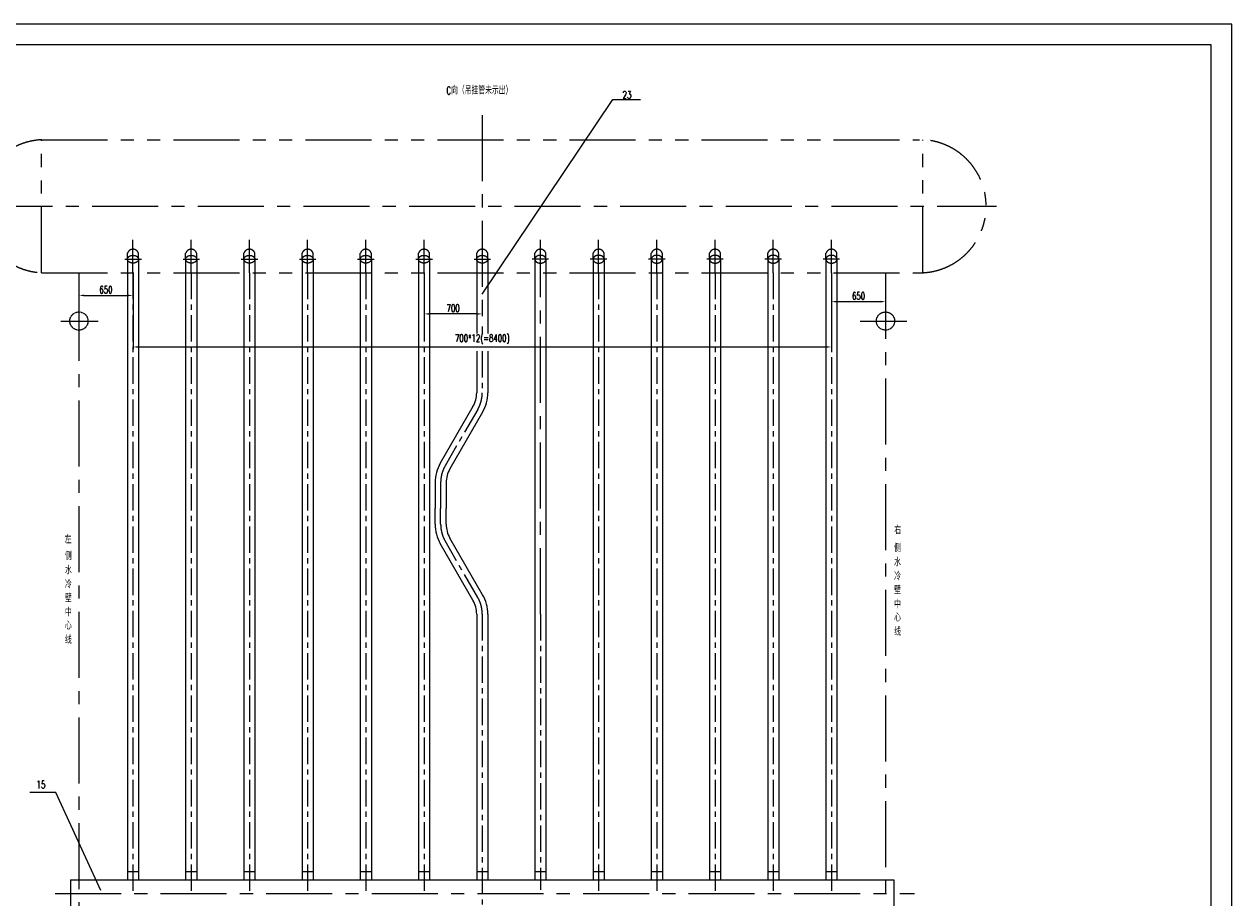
# Model space of a CAD drawing. Header units: millimetres. Extents: x 30450 to 60179, y 0 to 21025.
# Tile 5 of 5: x 45651 to 60175, y 10523 to 21025. Entities that reach past the tile are written whole.
import ezdxf

# ---------------------------------------------------------------- set-up
doc = ezdxf.new("R2010")
doc.units = ezdxf.units.MM
doc.linetypes.add('CENTER', pattern=[50.8, 31.75, -6.35, 6.35, -6.35])
doc.linetypes.add('PHANTOM', pattern=[63.5, 31.75, -6.35, 6.35, -6.35, 6.35, -6.35])
doc.layers.get('Defpoints').update_dxf_attribs({"color": 5})
for name, color, linetype in [('双点画线', 6, 'PHANTOM'), ('标注', 4, 'Continuous'), ('点画线', 2, 'CENTER'), ('细实线', 4, 'Continuous')]:
    doc.layers.add(name, color=color, linetype=linetype)
doc.styles.get("Standard").update_dxf_attribs({"font": 'romans.shx', "width": 0.7, "bigfont": 'hzdx.shx'})
doc.dimstyles.new('STANDARD$0', dxfattribs={"dimscale": 25, "dimtxt": 3.5, "dimasz": 2.5, "dimexe": 1, "dimexo": 0, "dimgap": 1, "dimtad": 1, "dimdec": 0, "dimdsep": 46, "dimtxsty": 'Standard', "dimcen": 2.5, "dimclrd": 256, "dimclre": 256, "dimclrt": 256, "dimadec": 0, "dimazin": 0, "dimtfac": 10, "dimtdec": 0, "dimtmove": 0, "dimatfit": 3, "dimfxl": 0, "dimtolj": 1, "dimtzin": 0, "dimarcsym": 0})

# ---------------------------------------------------------------- blocks, each defined once
blk = doc.blocks.new('*D75')
at = {"layer": 'Defpoints', "color": 0, "ltscale": 25}
for p in [(50460, 18036), (50460, 17542), (51160, 17566)]:
    blk.add_point(p, dxfattribs=at)
at = {"layer": '标注', "lineweight": -2, "ltscale": 25}
for p, q in [((50460, 18036), (50460, 17517)), ((51097, 17542), (50522, 17542)), ((51160, 17566), (51160, 17517))]:
    blk.add_line(p, q, dxfattribs=at)
at = {"layer": '标注', "ltscale": 25}
for points in [[(50522, 17552), (50522, 17532), (50460, 17542)], [(51097, 17552), (51097, 17532), (51160, 17542)]]:
    blk.add_solid(points, dxfattribs=at)
at = {"layer": '标注', "ltscale": 25, "insert": (50810, 17611), "char_height": 87.5, "attachment_point": 5}
blk.add_mtext('\\A1;700', dxfattribs=at)
blk = doc.blocks.new('*D76')
at = {"layer": 'Defpoints', "color": 0, "ltscale": 25}
for p in [(46960, 18036), (55360, 18036), (55360, 17145)]:
    blk.add_point(p, dxfattribs=at)
at = {"layer": '标注', "lineweight": -2, "ltscale": 25}
for p, q in [((46960, 18036), (46960, 17120)), ((55360, 18036), (55360, 17120)), ((47022, 17145), (55297, 17145))]:
    blk.add_line(p, q, dxfattribs=at)
at = {"layer": '标注', "ltscale": 25}
for points in [[(47022, 17155), (47022, 17134), (46960, 17145)], [(55297, 17155), (55297, 17134), (55360, 17145)]]:
    blk.add_solid(points, dxfattribs=at)
at = {"layer": '标注', "ltscale": 25, "insert": (51160, 17237), "char_height": 87.5, "attachment_point": 5}
blk.add_mtext('\\A1;700*12(=8400)', dxfattribs=at)
blk = doc.blocks.new('*D77')
at = {"layer": 'Defpoints', "color": 0, "ltscale": 25}
for p in [(46310, 18036), (46960, 18036), (46960, 17764)]:
    blk.add_point(p, dxfattribs=at)
at = {"layer": '标注', "lineweight": -2, "ltscale": 25}
for p, q in [((46310, 18036), (46310, 17739)), ((46960, 18036), (46960, 17739)), ((46372, 17764), (46897, 17764))]:
    blk.add_line(p, q, dxfattribs=at)
at = {"layer": '标注', "ltscale": 25}
for points in [[(46372, 17775), (46372, 17754), (46310, 17764)], [(46897, 17775), (46897, 17754), (46960, 17764)]]:
    blk.add_solid(points, dxfattribs=at)
at = {"layer": '标注', "ltscale": 25, "insert": (46635, 17833), "char_height": 87.5, "attachment_point": 5}
blk.add_mtext('\\A1;650', dxfattribs=at)
blk = doc.blocks.new('*D78')
at = {"layer": 'Defpoints', "color": 0, "ltscale": 25}
for p in [(55360, 18036), (56010, 18036), (55360, 17689)]:
    blk.add_point(p, dxfattribs=at)
at = {"layer": '标注', "lineweight": -2, "ltscale": 25}
for p, q in [((55360, 18036), (55360, 17664)), ((56010, 18036), (56010, 17664)), ((55947, 17689), (55422, 17689))]:
    blk.add_line(p, q, dxfattribs=at)
at = {"layer": '标注', "ltscale": 25}
for points in [[(55422, 17700), (55422, 17679), (55360, 17689)], [(55947, 17700), (55947, 17679), (56010, 17689)]]:
    blk.add_solid(points, dxfattribs=at)
at = {"layer": '标注', "ltscale": 25, "insert": (55685, 17758), "char_height": 87.5, "attachment_point": 5}
blk.add_mtext('\\A1;650', dxfattribs=at)

msp = doc.modelspace()

# ---------------------------------------------------------------- linework, layer by layer
for p, q in [((59924.7, 20775), (31074.7, 20775)), ((59924.7, 250), (59924.7, 20775))]:
    msp.add_line(p, q)
at = {"ltscale": 25}
for p, q in [((46893.2, 18199.5), (46893.2, 10738)), ((47026.2, 18198.8), (47026.2, 11200.3)), ((47593.2, 18199.5), (47593.2, 10738)), ((47726.2, 18198.8), (47726.2, 11200.3)), ((48293.2, 18199.5), (48293.2, 10738)), ((48426.2, 18198.8), (48426.2, 11200.3)), ((48993.2, 18199.5), (48993.2, 10738)), ((49126.2, 18198.8), (49126.2, 11200.3)), ((49693.2, 18199.5), (49693.2, 10738)), ((49826.2, 18198.8), (49826.2, 11200.3)), ((50393.2, 18199.5), (50393.2, 10738)), ((50526.2, 18198.8), (50526.2, 11200.3)), ((51093.2, 18199.5), (51093.2, 17305)), ((51226.2, 18198.8), (51226.2, 17305)), ((51793.2, 18198.8), (51793.2, 16594.5)), ((51926.2, 18198.8), (51926.2, 16594.5)), ((52493.2, 18199.5), (52493.2, 10738)), ((52626.2, 18198.8), (52626.2, 11200.3)), ((53193.2, 18199.5), (53193.2, 10738)), ((53326.2, 18198.8), (53326.2, 11200.3)), ((53893.2, 18199.5), (53893.2, 10738)), ((54026.2, 18198.8), (54026.2, 11200.3)), ((54593.2, 18199.5), (54593.2, 10738)), ((54726.2, 18198.8), (54726.2, 11200.3)), ((55293.2, 18199.5), (55293.2, 10738)), ((55426.2, 18198.8), (55426.2, 11200.3)), ((51093.2, 17095.6), (51093.2, 16594.5)), ((51226.2, 17095.6), (51226.2, 16594.5)), ((51793.2, 16594.5), (51793.2, 10738)), ((51926.2, 16594.5), (51926.2, 10738)), ((51048.5, 16427.7), (50655.7, 15747.3)), ((51163.7, 16361.2), (50770.9, 15680.8)), ((50593.2, 15514.1), (50593.2, 15202.9)), ((50726.2, 15514.1), (50726.2, 15202.9)), ((50593.2, 15014.1), (50593.2, 15202.9)), ((50726.2, 15014.1), (50726.2, 15202.9)), ((51163.7, 14167), (50770.9, 14847.3)), ((51048.5, 14100.5), (50655.7, 14780.8)), ((51093.2, 13933.7), (51093.2, 10738)), ((51226.2, 13933.7), (51226.2, 11200.3)), ((47026.2, 11200.3), (47026.2, 10738)), ((47726.2, 11200.3), (47726.2, 10738)), ((48426.2, 11200.3), (48426.2, 10738)), ((49126.2, 11200.3), (49126.2, 10738)), ((49826.2, 11200.3), (49826.2, 10738)), ((50526.2, 11200.3), (50526.2, 10738)), ((51226.2, 11200.3), (51226.2, 10738)), ((51926.2, 11200.3), (51926.2, 10738)), ((52626.2, 11200.3), (52626.2, 10738)), ((53326.2, 11200.3), (53326.2, 10738)), ((54026.2, 11200.3), (54026.2, 10738)), ((54726.2, 11200.3), (54726.2, 10738)), ((55426.2, 11200.3), (55426.2, 10738)), ((46893.2, 10838), (47026.2, 10838)), ((47593.2, 10838), (47726.2, 10838)), ((48293.2, 10838), (48426.2, 10838)), ((48993.2, 10838), (49126.2, 10838)), ((49693.2, 10838), (49826.2, 10838)), ((50393.2, 10838), (50526.2, 10838)), ((51093.2, 10838), (51226.2, 10838)), ((51793.2, 10838), (51926.2, 10838)), ((52493.2, 10838), (52626.2, 10838)), ((53193.2, 10838), (53326.2, 10838)), ((53893.2, 10838), (54026.2, 10838)), ((54593.2, 10838), (54726.2, 10838)), ((55293.2, 10838), (55426.2, 10838)), ((46209.7, 10738), (56109.7, 10738)), ((46209.7, 10738), (46209.7, 10413)), ((56109.7, 10738), (56109.7, 10413))]:
    msp.add_line(p, q, dxfattribs=at)
for centre, radius, start, end in [((50759.7, 16594.5), 333.5, 330, 0.00005), ((50759.7, 16594.5), 466.5, 330, 0.00005), ((51059.7, 15514.1), 466.5, 150, 180), ((51059.7, 15514.1), 333.5, 150, 180), ((51059.7, 15014.1), 466.5, 180, 210), ((51059.7, 15014.1), 333.5, 180, 210), ((50759.7, 13933.7), 333.5, 359.99995, 30), ((50759.7, 13933.7), 466.5, 359.99995, 30)]:
    msp.add_arc(centre, radius, start, end, dxfattribs=at)
at = {"layer": '双点画线', "ltscale": 25}
for p, q in [((45859.7, 19636.5), (56419.7, 19636.5)), ((45859.7, 18036.5), (45859.7, 19636.5)), ((56459.7, 18037.5), (56459.7, 19636.5)), ((46893.2, 18199.5), (46893.2, 18270.5)), ((47026.2, 18199.5), (47026.2, 18270.5)), ((47593.2, 18199.5), (47593.2, 18270.5)), ((47726.2, 18199.5), (47726.2, 18270.5)), ((48293.2, 18199.5), (48293.2, 18270.5)), ((48426.2, 18199.5), (48426.2, 18270.5)), ((48993.2, 18199.5), (48993.2, 18270.5)), ((49126.2, 18199.5), (49126.2, 18270.5)), ((49693.2, 18199.5), (49693.2, 18270.5)), ((49826.2, 18199.5), (49826.2, 18270.5)), ((50393.2, 18199.5), (50393.2, 18270.5)), ((50526.2, 18199.5), (50526.2, 18270.5)), ((51093.2, 18199.5), (51093.2, 18270.5)), ((51226.2, 18199.5), (51226.2, 18270.5)), ((51793.2, 18199.5), (51793.2, 18270.5)), ((51926.2, 18199.5), (51926.2, 18270.5)), ((52493.2, 18199.5), (52493.2, 18270.5)), ((52626.2, 18199.5), (52626.2, 18270.5)), ((53193.2, 18199.5), (53193.2, 18270.5)), ((53326.2, 18199.5), (53326.2, 18270.5)), ((53893.2, 18199.5), (53893.2, 18270.5)), ((54026.2, 18199.5), (54026.2, 18270.5)), ((54593.2, 18199.5), (54593.2, 18270.5)), ((54726.2, 18199.5), (54726.2, 18270.5)), ((55293.2, 18199.5), (55293.2, 18270.5)), ((55426.2, 18199.5), (55426.2, 18270.5)), ((45859.7, 18036.5), (56419.7, 18036.5))]:
    msp.add_line(p, q, dxfattribs=at)
at = {"layer": '双点画线', "ltscale": 0.5}
for centre in [(46309.7, 17456.5), (56009.7, 17456.5)]:
    msp.add_circle(centre, 109.5, dxfattribs=at)
at = {"layer": '双点画线', "ltscale": 25}
for centre, radius, start, end in [((45899.7, 18836.5), 800, 92.86598, 267.13402), ((56419.7, 18836.5), 800, 270, 90), ((46959.7, 18249.8), 69.6, 17.2313, 162.7687), ((47659.7, 18249.8), 69.6, 17.2313, 162.7687), ((48359.7, 18249.8), 69.6, 17.2313, 162.7687), ((49059.7, 18249.8), 69.6, 17.2313, 162.7687), ((49759.7, 18249.8), 69.6, 17.2313, 162.7687), ((50459.7, 18249.8), 69.6, 17.2313, 162.7687), ((51159.7, 18249.8), 69.6, 17.2313, 162.7687), ((51859.7, 18249.8), 69.6, 17.2313, 162.7687), ((52559.7, 18249.8), 69.6, 17.2313, 162.7687), ((53259.7, 18249.8), 69.6, 17.2313, 162.7687), ((53959.7, 18249.8), 69.6, 17.2313, 162.7687), ((54659.7, 18249.8), 69.6, 17.2313, 162.7687), ((55359.7, 18249.8), 69.6, 17.2313, 162.7687)]:
    msp.add_arc(centre, radius, start, end, dxfattribs=at)
for centre in [(46959.7, 18199.5), (47659.7, 18199.5), (48359.7, 18199.5), (49059.7, 18199.5), (49759.7, 18199.5), (50459.7, 18199.5), (51159.7, 18199.5)]:
    msp.add_ellipse(centre, major_axis=(-66.5, 0), ratio=0.7067669, dxfattribs=at)
at = {"layer": '双点画线', "ltscale": 25, "extrusion": (0, 0, -1)}
for centre in [(51859.7, 18199.5), (52559.7, 18199.5), (53259.7, 18199.5), (53959.7, 18199.5), (54659.7, 18199.5), (55359.7, 18199.5)]:
    msp.add_ellipse(centre, major_axis=(66.5, 0), ratio=0.7067669, dxfattribs=at)
at = {"layer": '标注', "ltscale": 25}
for p, q in [((46031.8, 11789.1), (45717.9, 11789.1)), ((46574.7, 10609.9), (46031.8, 11789.1))]:
    msp.add_line(p, q, dxfattribs=at)
at = {"layer": '点画线', "ltscale": 25}
for p, q in [((51159.7, 19932.2), (51159.7, 17305)), ((45199.2, 18836.5), (57345.5, 18836.5)), ((46959.7, 18036.5), (46959.7, 18434)), ((46959.7, 18036.5), (46959.7, 18434)), ((47659.7, 18036.5), (47659.7, 18434)), ((48359.7, 18036.5), (48359.7, 18434)), ((49059.7, 18036.5), (49059.7, 18434)), ((49759.7, 18036.5), (49759.7, 18434)), ((50459.7, 18036.5), (50459.7, 18434)), ((51859.7, 13933.5), (51859.7, 18434)), ((52559.7, 18036.5), (52559.7, 18434)), ((53259.7, 18036.5), (53259.7, 18434)), ((53959.7, 18036.5), (53959.7, 18434)), ((54659.7, 18036.5), (54659.7, 18434)), ((55359.7, 18036.5), (55359.7, 18434)), ((55359.7, 18036.5), (55359.7, 18434)), ((46861.3, 18199.5), (47060.1, 18199.5)), ((47561.3, 18199.5), (47760.1, 18199.5)), ((48261.3, 18199.5), (48460.1, 18199.5)), ((48961.3, 18199.5), (49160.1, 18199.5)), ((49661.3, 18199.5), (49860.1, 18199.5)), ((50361.3, 18199.5), (50560.1, 18199.5)), ((51061.3, 18199.5), (51260.1, 18199.5)), ((51958.2, 18199.5), (51759.3, 18199.5)), ((52658.2, 18199.5), (52459.3, 18199.5)), ((53358.2, 18199.5), (53159.3, 18199.5)), ((54058.2, 18199.5), (53859.3, 18199.5)), ((54758.2, 18199.5), (54559.3, 18199.5)), ((55458.2, 18199.5), (55259.3, 18199.5)), ((56009.7, 18036.5), (56009.7, 6805.6)), ((46309.7, 17771.9), (46309.7, 6760.7)), ((46092.5, 17456.5), (46542.5, 17456.5)), ((55704.5, 17456.5), (56266.6, 17456.5)), ((46022, 10575.5), (56360, 10575.5))]:
    msp.add_line(p, q, dxfattribs=at)
at = {"layer": '点画线', "ltscale": 10}
for p, q in [((46959.7, 18036.5), (46959.7, 10600.2)), ((47659.7, 18036.5), (47659.7, 10600.2)), ((48359.7, 18036.5), (48359.7, 10600.2)), ((49059.7, 18036.5), (49059.7, 10600.2)), ((49759.7, 18036.5), (49759.7, 10600.2)), ((50459.7, 18036.5), (50459.7, 10600.2)), ((52559.7, 18036.5), (52559.7, 10600.2)), ((53259.7, 18036.5), (53259.7, 10600.2)), ((53959.7, 18036.5), (53959.7, 10600.2)), ((54659.7, 18036.5), (54659.7, 10600.2)), ((55359.7, 18036.5), (55359.7, 10600.2)), ((51159.7, 17095.6), (51159.7, 16594.5)), ((51106.1, 16394.5), (50713.3, 15714.1)), ((50659.7, 15514.1), (50659.7, 15202.9)), ((50659.7, 15014.1), (50659.7, 15202.9)), ((51106.1, 14133.7), (50713.3, 14814.1)), ((51159.7, 13933.7), (51159.7, 7313.3)), ((51859.7, 13933.7), (51859.7, 10618.9))]:
    msp.add_line(p, q, dxfattribs=at)
for centre, start, end in [((50759.7, 16594.5), 330, 0), ((51059.7, 15514.1), 150, 180), ((51059.7, 15014.1), 180, 210), ((50759.7, 13933.7), 360, 30)]:
    msp.add_arc(centre, 400, start, end, dxfattribs=at)
at = {"layer": '细实线'}
for p, q in [((60174.7, 21025), (30449.7, 21025)), ((60174.7, 0), (60174.7, 21025))]:
    msp.add_line(p, q, dxfattribs=at)
at = {"layer": '细实线', "ltscale": 25}
for p, q in [((51158.9, 17780.1), (52728.6, 20121.1)), ((52728.6, 20121.1), (53061.9, 20121.1))]:
    msp.add_line(p, q, dxfattribs=at)

# ---------------------------------------------------------------- texts
at = {"layer": '标注', "ltscale": 25, "width": 0.7}
for s, p in [('C向（吊挂管未示出）', (50728.2, 20181.5)), ('23', (52846.4, 20131.5)), ('右', (56115.6, 14896.4)), ('左', (46138.6, 14783.1))]:
    msp.add_text(s, height=90, dxfattribs=at).set_placement(p)
at = {"layer": '标注', "width": 0.7}
msp.add_text('15', height=90, dxfattribs=at).set_placement((45798, 11839.4))
at = {"layer": '细实线', "width": 0.7}
for s, p in [('侧', (46141.6, 14583.8)), ('侧', (56113.5, 14680.7)), ('水', (56113.5, 14510.8)), ('水', (46141.6, 14413.9)), ('冷', (56113.5, 14341)), ('冷', (46141.6, 14244)), ('壁', (56113.5, 14174.8)), ('壁', (46141.6, 14077.9)), ('中', (56113.5, 14004)), ('中', (46141.6, 13907)), ('心', (56113.5, 13845.5)), ('心', (46141.6, 13748.5)), ('线', (46141.6, 13578.6)), ('线', (56113.5, 13675.6))]:
    msp.add_text(s, height=90, dxfattribs=at).set_placement(p)

# ---------------------------------------------------------------- dimensions: what is measured, and where the dimension line sits
at = {"layer": '标注', "ltscale": 25}
for base, p1, p2, picture, middle in [((46959.7, 17764.5), (46309.7, 18036.5), (46959.7, 18036.5), '*D77', (46634.7, 17833.2)), ((50459.7, 17541.9), (51159.7, 17565.9), (50459.7, 18036.5), '*D75', (50809.7, 17610.7)), ((55359.7, 17689.4), (56009.7, 18036.5), (55359.7, 18036.5), '*D78', (55684.7, 17758.2))]:
    dim = msp.add_linear_dim(base=base, p1=p1, p2=p2, dimstyle='STANDARD$0', dxfattribs=at)
    dim.commit()
    dim.dimension.update_dxf_attribs({"geometry": picture, "text_midpoint": middle})
dim = msp.add_linear_dim(base=(55359.7, 17144.8), p1=(46959.7, 18036.5), p2=(55359.7, 18036.5), text='700*12(=8400)', dimstyle='STANDARD$0', dxfattribs=at)
dim.commit()
dim.dimension.update_dxf_attribs({"geometry": '*D76', "text_midpoint": (51159.7, 17144.8), "dimtype": 160})

doc.saveas('drawing.dxf')
